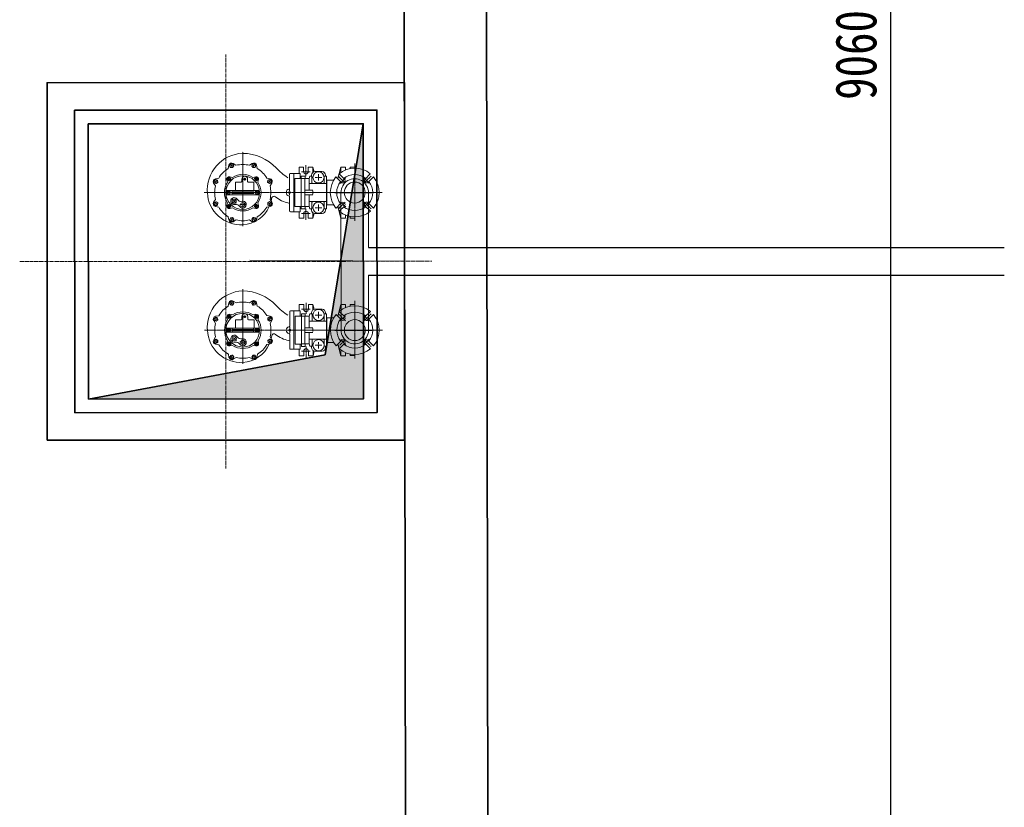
# Model space of a CAD drawing. Extents: x -119078 to 1619993, y 264752 to 340742.
# Tile 13 of 220: x 51944 to 55525, y 312059 to 314921. Entities that reach past the tile are written whole.
import ezdxf

# ---------------------------------------------------------------- set-up
doc = ezdxf.new("R2010")
doc.units = 0
doc.header["$MEASUREMENT"] = 0
doc.header["$PDMODE"] = 32
doc.header["$PDSIZE"] = 0.5
for name, pattern in [('CENTER', [16, 13, -1, 1, -1]), ('CONTI', [0]), ('EB_DASHDOT_1_1_1_1_1_1_1_1_1_1_1_1_1', [16, 13, -1, 1, -1]), ('EB_DASHDOT_1_1_1_1_1_1_1_1_1_1_1_1_1_1_1_1_1_1_1_1', [16, 13, -1, 1, -1]), ('点画线', [18, 12, -2, 2, -2])]:
    doc.linetypes.add(name, pattern=pattern)
doc.layers.get('0').update_dxf_attribs({"color": 250, "linetype": 'CONTI'})
for name, color, linetype, lineweight in [('L1', 7, 'Continuous', 18), ('L2', 7, 'EB_DASHDOT_1_1_1_1_1_1_1_1_1_1_1_1_1_1_1_1_1_1_1_1', 0), ('L3', 3, 'EB_DASHDOT_1_1_1_1_1_1_1_1_1_1_1_1_1_1_1_1_1_1_1_1', 0), ('L6', 1, 'Continuous', 18), ('中心线', 1, 'CENTER', 25), ('中心线层', 1, '点画线', 18), ('粗实线层', 7, 'Continuous', 35), ('粗实线层_1', 7, 'Continuous', 35), ('金属管件', 2, 'Continuous', 18)]:
    doc.layers.add(name, color=color, linetype=linetype, lineweight=lineweight)
doc.styles.add('宋体', font='txt', dxfattribs={"width": 0.8})
doc.dimstyles.new('新', dxfattribs={"dimtxt": 150, "dimasz": 80, "dimexe": 50, "dimexo": 100, "dimgap": 50, "dimtad": 1, "dimdec": 0, "dimtxsty": '宋体', "dimblk": 'OBLIQUE', "dimcen": 2.5, "dimdle": 160, "dimclrd": 3, "dimadec": 0, "dimazin": 0, "dimtfac": 1, "dimtdec": 0, "dimtmove": 1, "dimatfit": 3, "dimfxl": 1, "dimtolj": 1, "dimarcsym": 0})

# ---------------------------------------------------------------- blocks, each defined once
blk = doc.blocks.new('*X568')
at = {"layer": '粗实线层'}
blk.add_hatch(color=256, dxfattribs=at).paths.add_polyline_path([(-1000, -1000), (-1000, -118.2), (-1000, 0), (0, 0), (-839.4, -138.5)], flags=0)
at = {"layer": '中心线层'}
for p, q in [((-500, -1249.5), (-500, 249.5)), ((-1253.4, -500), (253.4, -500))]:
    blk.add_line(p, q, dxfattribs=at)
at = {"layer": '粗实线层'}
for p, q in [((-839.4, -138.5), (0, 0)), ((-1000, -1000), (-839.4, -138.5))]:
    blk.add_line(p, q, dxfattribs=at)
for points in [[(-1150, -1150), (-1150, 150), (150, 150), (150, -1150), (-1150, -1150)], [(-1050, -1050), (-1050, 50), (50, 50), (50, -1050), (-1050, -1050)], [(-1000, -1000), (-1000, 0), (0, 0), (0, -1000), (-1000, -1000)]]:
    blk.add_lwpolyline(points, dxfattribs=at)
blk = doc.blocks.new('*X573')
at = {"layer": 'L1'}
blk.add_lwpolyline([(-1, -18), (3.8, -12), (1.1, -5.1), (-6.6, -4.2), (-11.5, -10.2), (-8.7, -17.1), (-1, -18)], dxfattribs=at)
blk.add_circle((-3.8, -11.1), 6.54, dxfattribs=at)
at = {"layer": 'L3'}
for p, q in [((3.3, -8.2), (-11, -14)), ((-0.7, -18.8), (-7.1, -2.9))]:
    blk.add_line(p, q, dxfattribs=at)
blk = doc.blocks.new('*X572')
at = {"layer": 'L1'}
blk.add_blockref('*X573', (11.5, 18.8), dxfattribs=at)
blk = doc.blocks.new('*X575')
at = {"layer": 'L1'}
blk.add_lwpolyline([(12, -13.4), (11.2, -5.8), (4.4, -2.9), (-1.7, -7.6), (-0.9, -15.3), (5.9, -18.2), (12, -13.4)], dxfattribs=at)
blk.add_circle((5.1, -10.5), 6.54, dxfattribs=at)
at = {"layer": 'L3'}
for p, q in [((12.8, -13.8), (-3, -7.1)), ((8.1, -3.5), (2.1, -17.7))]:
    blk.add_line(p, q, dxfattribs=at)
blk = doc.blocks.new('*X574')
at = {"layer": 'L1'}
blk.add_blockref('*X575', (-5.2, 21.4), dxfattribs=at)
blk = doc.blocks.new('*X577')
at = {"layer": 'L1'}
blk.add_lwpolyline([(18, -1), (12, 3.8), (5.1, 1.1), (4.2, -6.6), (10.2, -11.5), (17.1, -8.7), (18, -1)], dxfattribs=at)
blk.add_circle((11.1, -3.8), 6.54, dxfattribs=at)
at = {"layer": 'L3'}
for p, q in [((8.2, 3.3), (14, -11)), ((18.8, -0.7), (2.9, -7.1))]:
    blk.add_line(p, q, dxfattribs=at)
blk = doc.blocks.new('*X576')
at = {"layer": 'L1'}
blk.add_blockref('*X577', (-18.8, 11.5), dxfattribs=at)
blk = doc.blocks.new('*X579')
at = {"layer": 'L1'}
blk.add_lwpolyline([(13.4, 12), (5.8, 11.2), (2.9, 4.4), (7.6, -1.7), (15.3, -0.9), (18.2, 5.9), (13.4, 12)], dxfattribs=at)
blk.add_circle((10.5, 5.1), 6.54, dxfattribs=at)
at = {"layer": 'L3'}
for p, q in [((3.5, 8.1), (17.7, 2.1)), ((13.8, 12.8), (7.1, -3))]:
    blk.add_line(p, q, dxfattribs=at)
blk = doc.blocks.new('*X578')
at = {"layer": 'L1'}
blk.add_blockref('*X579', (-21.4, -5.2), dxfattribs=at)
blk = doc.blocks.new('*X581')
at = {"layer": 'L1'}
blk.add_lwpolyline([(-13.4, -12), (-5.8, -11.2), (-2.9, -4.4), (-7.6, 1.7), (-15.3, 0.9), (-18.2, -5.9), (-13.4, -12)], dxfattribs=at)
blk.add_circle((-10.5, -5.1), 6.54, dxfattribs=at)
at = {"layer": 'L3'}
for p, q in [((-13.8, -12.8), (-7.1, 3)), ((-3.5, -8.1), (-17.7, -2.1))]:
    blk.add_line(p, q, dxfattribs=at)
blk = doc.blocks.new('*X580')
at = {"layer": 'L1'}
blk.add_blockref('*X581', (21.4, 5.2), dxfattribs=at)
blk = doc.blocks.new('*X583')
at = {"layer": 'L1'}
blk.add_lwpolyline([(-18, 1), (-12, -3.8), (-5.1, -1.1), (-4.2, 6.6), (-10.2, 11.5), (-17.1, 8.7), (-18, 1)], dxfattribs=at)
blk.add_circle((-11.1, 3.8), 6.54, dxfattribs=at)
at = {"layer": 'L3'}
for p, q in [((-18.8, 0.7), (-2.9, 7.1)), ((-8.2, -3.3), (-14, 11))]:
    blk.add_line(p, q, dxfattribs=at)
blk = doc.blocks.new('*X582')
at = {"layer": 'L1'}
blk.add_blockref('*X583', (18.8, -11.5), dxfattribs=at)
blk = doc.blocks.new('*X585')
at = {"layer": 'L1'}
blk.add_lwpolyline([(-12, 13.4), (-11.2, 5.8), (-4.4, 2.9), (1.7, 7.6), (0.9, 15.3), (-5.9, 18.2), (-12, 13.4)], dxfattribs=at)
blk.add_circle((-5.1, 10.5), 6.54, dxfattribs=at)
at = {"layer": 'L3'}
for p, q in [((-12.8, 13.8), (3, 7.1)), ((-8.1, 3.5), (-2.1, 17.7))]:
    blk.add_line(p, q, dxfattribs=at)
blk = doc.blocks.new('*X584')
at = {"layer": 'L1'}
blk.add_blockref('*X585', (5.2, -21.4), dxfattribs=at)
blk = doc.blocks.new('*X587')
at = {"layer": 'L1'}
blk.add_lwpolyline([(1, 18), (-3.8, 12), (-1.1, 5.1), (6.6, 4.2), (11.5, 10.2), (8.7, 17.1), (1, 18)], dxfattribs=at)
blk.add_circle((3.8, 11.1), 6.54, dxfattribs=at)
at = {"layer": 'L3'}
for p, q in [((-3.3, 8.2), (11, 14)), ((0.7, 18.8), (7.1, 2.9))]:
    blk.add_line(p, q, dxfattribs=at)
blk = doc.blocks.new('*X586')
at = {"layer": 'L1'}
blk.add_blockref('*X587', (-11.5, -18.8), dxfattribs=at)
blk = doc.blocks.new('*X571')
at = {"layer": 'L1'}
for p, q in [((121.9, -4.9), (52.3, -4.9)), ((52.3, -4.9), (52.3, -17.5)), ((54.8, -20.1), (106.9, -20.1)), ((121.9, -4.9), (191.6, -4.9)), ((179.5, -20.1), (136.9, -20.1)), ((179.5, -20.1), (189.1, -20.1)), ((191.6, -4.9), (191.6, -17.5)), ((69.2, -103.1), (71.6, -91.1)), ((97.3, -91.5), (87.2, -84.7)), ((146.5, -91.5), (156.7, -84.7)), ((174.6, -103.1), (172.3, -91.1)), ((34.4, -137.9), (22.4, -140.3)), ((209.5, -137.9), (221.4, -140.3)), ((22.8, -166), (16, -155.9)), ((221.1, -166), (227.9, -155.9)), ((22.8, -215.3), (16, -225.4)), ((34.4, -243.4), (22.4, -241)), ((209.5, -243.4), (221.4, -241)), ((221.1, -215.3), (227.9, -225.4)), ((69.2, -278.2), (71.6, -290.1)), ((174.6, -278.2), (172.3, -290.1)), ((97.3, -289.8), (87.2, -296.6)), ((146.5, -289.8), (156.7, -296.6))]:
    blk.add_line(p, q, dxfattribs=at)
blk.add_circle((121.9, -20.1), 3.38, dxfattribs=at)
for centre, radius, start, end in [((54.8, -17.5), 2.53, 180, 270), ((79.7, -24.3), 4.22, 11.4108, 71.9104), ((194.8, -1.1), 113.2, 191.4108, 218.8259), ((106.9, -22.6), 2.53, 9.5941, 90), ((121.9, -20.1), 12.7, 189.5941, 350.4059), ((136.9, -22.6), 2.53, 90, 170.4059), ((380.7, 107.8), 244.9, 213.2996, 226.284), ((189.1, -17.5), 2.53, 270, 360), ((92.4, -193.7), 172.3, 1.0468, 46.284), ((117, -196.9), 112.3, 114.241, 176.624), ((121.9, -190.6), 102.2, 121.0551, 148.9449), ((81.5, -93.1), 10.1, 56.2349, 168.7651), ((117, -196.9), 112.3, 98.0835, 103.2099), ((121.9, -190.6), 102.2, 76.0551, 103.9449), ((100.1, -77.3), 8.44, 278.0835, 38.8259), ((162.3, -93.1), 10.1, 11.2349, 123.7651), ((121.9, -190.6), 102.2, 31.0551, 58.9449), ((24.4, -150.2), 10.1, 101.2349, 213.7651), ((219.4, -150.2), 10.1, 326.2349, 78.7651), ((121.9, -190.6), 102.2, 166.0551, 193.9449), ((121.9, -190.6), 102.2, 346.0551, 13.9449), ((127.2, -197.1), 122.4, 176.7838, 267.3846), ((130.8, -185.8), 134, 264.9439, 357.8179), ((24.4, -231), 10.1, 146.2349, 258.7651), ((121.9, -190.6), 102.2, 211.0551, 238.9449), ((121.9, -190.6), 102.2, 301.0551, 328.9449), ((219.4, -231), 10.1, 281.2349, 33.7651), ((81.5, -288.2), 10.1, 191.2349, 303.7651), ((121.9, -190.6), 102.2, 256.0551, 283.9449), ((162.3, -288.2), 10.1, 236.2349, 348.7651)]:
    blk.add_arc(centre, radius, start, end, dxfattribs=at)
at = {"layer": 'L3'}
for p, q in [((112.5, -20.1), (132.8, -20.1)), ((121.9, 0), (121.9, -330.5)), ((0, -190.6), (270.4, -190.6))]:
    blk.add_line(p, q, dxfattribs=at)
at = {"layer": 'L6'}
for name, p in [('*X572', (74, -100.7)), ('*X580', (151.6, -93.2)), ('*X574', (24.5, -160.9)), ('*X582', (211.8, -142.8)), ('*X576', (32, -238.5)), ('*X584', (219.4, -220.4)), ('*X578', (92.2, -288.1)), ('*X586', (169.8, -280.5))]:
    blk.add_blockref(name, p, dxfattribs=at)
blk = doc.blocks.new('*X570')
at = {"layer": 'L6'}
blk.add_blockref('*X571', (0, 0), dxfattribs=at)
blk = doc.blocks.new('*X589')
at = {"layer": 'L1'}
blk.add_lwpolyline([(4.7, 13.2), (6.8, 7.6), (1.8, 2.6), (-3.8, 4.8), (-6, 10.4), (-0.9, 15.4), (4.7, 13.2)], dxfattribs=at)
blk.add_circle((0.4, 9), 5.49, dxfattribs=at)
at = {"layer": 'L3'}
for p, q in [((5.3, 13.9), (-4.3, 4.3)), ((-3.8, 13.3), (4.7, 4.7))]:
    blk.add_line(p, q, dxfattribs=at)
blk = doc.blocks.new('*X590')
at = {"layer": 'L1'}
blk.add_lwpolyline([(13.2, -4.7), (7.6, -6.8), (2.6, -1.8), (4.8, 3.8), (10.4, 6), (15.4, 0.9), (13.2, -4.7)], dxfattribs=at)
blk.add_circle((9, -0.4), 5.49, dxfattribs=at)
at = {"layer": 'L3'}
for p, q in [((13.9, -5.3), (4.3, 4.3)), ((13.3, 3.8), (4.7, -4.7))]:
    blk.add_line(p, q, dxfattribs=at)
blk = doc.blocks.new('*X593')
at = {"layer": 'L1'}
blk.add_lwpolyline([(12.7, 6.1), (10.2, 0.6), (3.1, 0.6), (0.7, 6.1), (3.1, 11.6), (10.3, 11.5), (12.7, 6.1)], dxfattribs=at)
blk.add_circle((6.7, 6.1), 5.49, dxfattribs=at)
at = {"layer": 'L3'}
for p, q in [((13.6, 6), (0, 6.1)), ((6.7, 12.1), (6.7, 0))]:
    blk.add_line(p, q, dxfattribs=at)
blk = doc.blocks.new('*X594')
at = {"layer": 'L1'}
blk.add_lwpolyline([(12.7, 6.1), (10.2, 0.6), (3.1, 0.6), (0.7, 6.1), (3.1, 11.6), (10.3, 11.5), (12.7, 6.1)], dxfattribs=at)
blk.add_circle((6.7, 6.1), 5.49, dxfattribs=at)
at = {"layer": 'L3'}
for p, q in [((13.6, 6), (0, 6.1)), ((6.7, 12.1), (6.7, 0))]:
    blk.add_line(p, q, dxfattribs=at)
blk = doc.blocks.new('*X592')
at = {"layer": 'L1'}
for p, q in [((-15.2, -3.4), (-15.2, -112.3)), ((-11.8, 0), (-3.4, 0)), ((-10.6, -95.4), (-10.6, -19.8)), ((-10.1, -18.2), (-5.2, -18.2)), ((-4.6, -95.4), (-4.6, -19.8)), ((0, -3.4), (0, -112.3)), ((-10.6, -50.9), (-4.6, -50.9)), ((-10, -97.1), (-5, -97.1)), ((-11.8, -115.7), (-3.4, -115.7))]:
    blk.add_line(p, q, dxfattribs=at)
for centre, radius, start, end in [((-11.8, -3.4), 3.38, 90, 180), ((-12.2, -19.8), 1.69, 0, 90), ((-3, -19.8), 1.69, 90, 180), ((-3.4, -3.4), 3.38, 0, 90), ((-12.2, -95.4), 1.69, 270, 0), ((-3, -95.4), 1.69, 180, 270), ((-11.8, -112.3), 3.38, 180, 270), ((-3.4, -112.3), 3.38, 270, 0)]:
    blk.add_arc(centre, radius, start, end, dxfattribs=at)
for name, p in [('*X593', (-14.3, -13.2)), ('*X594', (-14.3, -114.6))]:
    blk.add_blockref(name, p, dxfattribs=at)
blk = doc.blocks.new('*X591')
at = {"layer": 'L1'}
blk.add_blockref('*X592', (0, 115.7), dxfattribs=at)
blk = doc.blocks.new('*X595')
at = {"layer": 'L1'}
blk.add_lwpolyline([(-4.7, -13.2), (-6.8, -7.6), (-1.8, -2.6), (3.8, -4.8), (6, -10.4), (0.9, -15.4), (-4.7, -13.2)], dxfattribs=at)
blk.add_circle((-0.4, -9), 5.49, dxfattribs=at)
at = {"layer": 'L3'}
for p, q in [((-5.3, -13.9), (4.3, -4.3)), ((3.8, -13.3), (-4.7, -4.7))]:
    blk.add_line(p, q, dxfattribs=at)
blk = doc.blocks.new('*X596')
at = {"layer": 'L1'}
blk.add_lwpolyline([(-13.2, 4.7), (-7.6, 6.8), (-2.6, 1.8), (-4.8, -3.8), (-10.4, -6), (-15.4, -0.9), (-13.2, 4.7)], dxfattribs=at)
blk.add_circle((-9, 0.4), 5.49, dxfattribs=at)
at = {"layer": 'L3'}
for p, q in [((-13.9, 5.3), (-4.3, -4.3)), ((-13.3, -3.8), (-4.7, 4.7))]:
    blk.add_line(p, q, dxfattribs=at)
blk = doc.blocks.new('*X588')
at = {"layer": 'L1'}
for p, q in [((-124.8, 106.7), (-127.1, 116.8)), ((-106.9, 124.7), (-117, 126.9)), ((-77.2, 127.2), (-62, 127.2)), ((-77.2, 110.3), (-77.2, 127.2)), ((-62, 110.3), (-62, 127.2)), ((-62, 110.3), (-31.6, 110.3)), ((-32.2, 124.7), (-22.1, 126.9)), ((-31.6, 89.7), (-31.6, 110.3)), ((-14.3, 106.7), (-12, 116.8)), ((-20.6, 87.1), (-29, 87.1)), ((-77.2, 42.8), (-77.2, 11.5)), ((-62, 42.8), (-31.6, 42.8)), ((-62, 42.8), (-62, 11.5)), ((-31.6, 63.5), (-31.6, 42.8)), ((-20.6, 66), (-29, 66)), ((-124.8, 32), (-127.1, 22)), ((-106.9, 14.1), (-117, 11.9)), ((-77.2, 11.5), (-62, 11.5)), ((-32.2, 14.1), (-22.1, 11.9)), ((-14.3, 32), (-12, 22))]:
    blk.add_line(p, q, dxfattribs=at)
for centre, radius in [((-69.6, 69.4), 61.2), ((-113.5, 69.4), 7.6), ((-20.6, 76.6), 3.34), ((-100.6, 38.3), 7.6)]:
    blk.add_circle(centre, radius, dxfattribs=at)
for centre, radius, start, end in [((-118.8, 118.7), 8.44, 77.4914, 192.5086), ((-69.6, 69.4), 66.7, 55.9454, 124.0546), ((-20.3, 118.7), 8.44, 347.4914, 102.5086), ((-69.6, 69.4), 66.7, 145.9454, 214.0546), ((-113.5, 69.4), 12.7, 347.8503, 237.1497), ((-29, 89.7), 2.53, 180, 270), ((-20.6, 76.6), 10.6, 270, 90), ((-69.6, 69.4), 66.7, 325.9454, 34.0546), ((-129.5, 44.6), 16.9, 347.8503, 57.1497), ((-100.6, 38.3), 12.7, 167.8503, 57.1497), ((-84.6, 63.2), 16.9, 167.8503, 237.1497), ((-29, 63.5), 2.53, 90, 180), ((-118.8, 20.1), 8.44, 167.4914, 282.5086), ((-69.6, 69.4), 66.7, 235.9454, 304.0546), ((-20.3, 20.1), 8.44, 257.4914, 12.5086)]:
    blk.add_arc(centre, radius, start, end, dxfattribs=at)
at = {"layer": 'L3'}
for p, q in [((-69.6, 0), (-69.6, 138.2)), ((-16.3, 76.6), (-25.2, 76.6)), ((-20.6, 72.1), (-20.6, 81.4)), ((0, 69.4), (-139.2, 69.4)), ((-91.6, 47.3), (-110.2, 28.7))]:
    blk.add_line(p, q, dxfattribs=at)
for start, end in [(166.1138, 193.6433), (211.4573, 239.066)]:
    blk.add_arc((-69.6, 69.4), 43.9, start, end, dxfattribs=at)
at = {"layer": 'L1'}
for name, p in [('*X596', (-109.8, 118.2)), ('*X589', (-20.7, 109.6)), ('*X595', (-118.4, 29.2)), ('*X590', (-29.3, 20.6))]:
    blk.add_blockref(name, p, dxfattribs=at)
at = {"layer": 'L3'}
blk.add_blockref('*X591', (-62, 11.5), dxfattribs=at)
blk = doc.blocks.new('*X597')
at = {"layer": 'L1'}
for p, q in [((-139.3, -9.9), (-120.3, -9.9)), ((-139.3, -9.9), (-139.3, -32.5)), ((-139.3, -32.5), (0, -32.5)), ((-120.3, -5.2), (-19, -5.2)), ((-120.3, -5.2), (-69.7, -5.2)), ((-120.3, -5.2), (-120.3, -28.3)), ((-120.3, -28.3), (-19, -28.3)), ((-19, -5.2), (-19, -28.3)), ((-19, -9.9), (0, -9.9)), ((0, -9.9), (0, -32.5))]:
    blk.add_line(p, q, dxfattribs=at)
at = {"layer": 'L3'}
blk.add_line((-69.7, 0), (-69.7, -38.9), dxfattribs=at)
blk = doc.blocks.new('*X601')
at = {"layer": 'L1'}
for p, q in [((-143.5, -51.2), (-162.6, -32)), ((-68.2, -51.2), (-49.1, -32)), ((-154.8, -62.5), (-174, -43.4)), ((-56.9, -62.5), (-37.7, -43.4)), ((-198.7, -117), (-198.7, -100.2)), ((-194.5, -100.2), (-198.7, -100.2)), ((-13, -100.2), (-17.2, -100.2)), ((-17.2, -100.2), (-13, -100.2)), ((-13, -117), (-13, -100.2)), ((-198.7, -117), (-192.9, -117)), ((-198.7, -150.8), (-198.7, -133.9)), ((-198.7, -133.9), (-187.8, -133.9)), ((-154.8, -137.8), (-174, -156.9)), ((-56.9, -137.8), (-37.7, -156.9)), ((-13, -133.9), (-23.9, -133.9)), ((-13, -117), (-18.8, -117)), ((-13, -150.8), (-13, -133.9)), ((-198.7, -150.8), (-156.5, -162.1)), ((-198.7, -150.8), (-178.6, -150.8)), ((-143.5, -149.1), (-162.6, -168.3)), ((-150.6, -202.2), (-150.6, -176.7)), ((-68.2, -149.1), (-49.1, -168.3)), ((-61.1, -202.2), (-61.1, -176.7)), ((-13, -150.8), (-55.2, -162.1)), ((-13, -150.8), (-33.1, -150.8)), ((-169.2, -206.6), (-165, -206.6)), ((-46.7, -206.6), (-42.5, -206.6)), ((-198.7, -252.2), (-181.5, -247.5)), ((-181.8, -219.2), (-181.8, -244.6)), ((-13, -252.2), (-30.2, -247.5)), ((-29.8, -219.2), (-29.8, -244.6)), ((-198.7, -252.2), (-179.3, -252.2)), ((-198.7, -269), (-198.7, -252.2)), ((-198.7, -269), (-181.8, -269)), ((-198.7, -302.8), (-198.7, -285.9)), ((-198.7, -285.9), (-181.8, -285.9)), ((-169.2, -257.2), (-165, -257.2)), ((-165, -280.9), (-165, -294.4)), ((-165, -280.9), (-156.5, -280.9)), ((-55.2, -280.9), (-46.7, -280.9)), ((-46.7, -257.2), (-42.5, -257.2)), ((-46.7, -280.9), (-46.7, -294.4)), ((-13, -252.2), (-32.4, -252.2)), ((-13, -269), (-29.8, -269)), ((-13, -285.9), (-29.8, -285.9)), ((-13, -269), (-13, -252.2)), ((-13, -302.8), (-13, -285.9)), ((-198.7, -302.8), (-175.5, -302.8)), ((-165, -294.4), (-46.7, -294.4)), ((-13, -302.8), (-36.2, -302.8))]:
    blk.add_line(p, q, dxfattribs=at)
for centre, radius in [((-105.8, -100.2), 38), ((-160.7, -232), 20.3), ((-50.6, -231.9), 20.3)]:
    blk.add_circle(centre, radius, dxfattribs=at)
for centre, radius, start, end in [((-105.8, -100.2), 88.7, 50.191, 129.809), ((-105.8, -100.2), 65.4, 52.0411, 127.9589), ((-105.8, -100.2), 88.7, 140.191, 219.809), ((-105.8, -100.2), 65.4, 142.0411, 217.9589), ((-149.1, -56.9), 8.02, 225, 45), ((-62.6, -56.9), 8.02, 135, 315), ((-105.8, -100.2), 65.4, 322.0411, 37.9589), ((-105.8, -100.2), 88.7, 320.191, 39.809), ((-149.1, -143.4), 8.02, 315, 135), ((-62.6, -143.4), 8.02, 45, 225), ((-105.8, -100.2), 88.7, 230.191, 309.809), ((-105.8, -100.2), 65.4, 232.0411, 307.9589), ((-169.2, -219.2), 12.7, 90, 180), ((-42.5, -219.2), 12.7, 0, 90), ((-169.2, -244.6), 12.7, 180, 270), ((-42.5, -244.6), 12.7, 270, 360), ((-181.8, -277.5), 8.44, 270, 90), ((-29.8, -277.5), 8.44, 90, 270)]:
    blk.add_arc(centre, radius, start, end, dxfattribs=at)
at = {"layer": 'L3'}
for p, q in [((-105.8, 0), (-105.8, -310.5)), ((-140.2, -65.8), (-165.6, -40.4)), ((-71.5, -65.8), (-46.1, -40.4)), ((-209, -100.2), (0, -100.2)), ((-140.2, -134.5), (-165.6, -159.9)), ((-71.5, -134.5), (-46.1, -159.9)), ((-172.6, -231.9), (-149.5, -231.9)), ((-160.7, -219.9), (-160.7, -244)), ((-39.1, -231.9), (-62.2, -231.9)), ((-51, -219.9), (-51, -244)), ((-205.3, -277.5), (-165, -277.5)), ((-181.8, -262.6), (-181.8, -293.7)), ((-6.3, -277.5), (-46.7, -277.5)), ((-29.8, -262.6), (-29.8, -293.7))]:
    blk.add_line(p, q, dxfattribs=at)
for start, end in [(122.3941, 146.4246), (32.3941, 56.4246), (212.3941, 236.4246), (302.3941, 326.4246)]:
    blk.add_arc((-105.8, -100.2), 61.2, start, end, dxfattribs=at)
blk = doc.blocks.new('*X600')
at = {"layer": 'L1'}
blk.add_blockref('*X601', (0, 0), dxfattribs=at)
blk = doc.blocks.new('*X599')
at = {"layer": 'L6'}
blk.add_blockref('*X600', (0, 0), dxfattribs=at)
blk = doc.blocks.new('*X598')
at = {"layer": 'L6'}
blk.add_blockref('*X599', (0, 0), dxfattribs=at)
blk = doc.blocks.new('*X569')
at = {"layer": 'L1', "color": 3, "linetype": 'Continuous', "lineweight": 18}
for p, q in [((-34.5, -101.3), (-58.6, -103)), ((59.6, -103), (-58.6, -103)), ((-58.6, -111.5), (-58.6, -103)), ((-35, -101.3), (35, -101.3)), ((-32.9, -165.5), (-32.9, -103)), ((32.9, -165.5), (32.9, -103)), ((35, -101.3), (59.1, -103)), ((59.1, -111.5), (59.1, -103)), ((-58.6, -111.5), (-35, -111.5)), ((35.5, -111.5), (59.1, -111.5)), ((-58.6, -155.4), (-35, -155.4)), ((-58.6, -163.8), (-58.6, -155.4)), ((-58.6, -163.8), (-50.2, -165.5)), ((-50.2, -165.5), (-7.9, -165.5)), ((-50.2, -194.2), (-50.2, -165.5)), ((-8.4, -181.6), (-8.4, -152.6)), ((5.8, -152.6), (-5.3, -152.6)), ((8.4, -181.6), (8.4, -152.6)), ((8.4, -165.5), (50.7, -165.5)), ((35.5, -155.4), (59.1, -155.4)), ((59.1, -163.8), (50.7, -165.5)), ((50.7, -194.2), (50.7, -165.5)), ((59.1, -163.8), (59.1, -155.4)), ((51.2, -181.6), (-50.2, -181.6)), ((-50.2, -194.2), (51.2, -194.2))]:
    blk.add_line(p, q, dxfattribs=at)
for centre, start, end in [((-35.5, -114), 0, 90), ((35.5, -114), 90, 180), ((-35.5, -152.8), 270, 0), ((35.5, -152.8), 180, 270)]:
    blk.add_arc(centre, 2.53, start, end, dxfattribs=at)
at = {"layer": 'L3', "color": 2, "linetype": 'EB_DASHDOT_1_1_1_1_1_1_1_1_1_1_1_1_1', "lineweight": 0}
blk.add_line((0, -203.6), (0, -92.6), dxfattribs=at)
at = {"layer": '中心线'}
blk.add_line((0, -72.2), (0, 61.8), dxfattribs=at)
at = {"layer": 'L1'}
blk.add_blockref('*X597', (69.7, -189), dxfattribs=at)
at = {"layer": 'L2'}
blk.add_blockref('*X570', (-121.9, -216.6), dxfattribs=at)
at = {"layer": 'L3'}
blk.add_blockref('*X588', (69.6, -476.7), dxfattribs=at)
at = {"layer": 'L6'}
blk.add_blockref('*X598', (105.8, 100.2), dxfattribs=at)
blk = doc.blocks.new('*X606')
at = {"layer": 'L1'}
blk.add_lwpolyline([(-1, -18), (3.8, -12), (1.1, -5.1), (-6.6, -4.2), (-11.5, -10.2), (-8.7, -17.1), (-1, -18)], dxfattribs=at)
blk.add_circle((-3.8, -11.1), 6.54, dxfattribs=at)
at = {"layer": 'L3'}
for p, q in [((3.3, -8.2), (-11, -14)), ((-0.7, -18.8), (-7.1, -2.9))]:
    blk.add_line(p, q, dxfattribs=at)
blk = doc.blocks.new('*X605')
at = {"layer": 'L1'}
blk.add_blockref('*X606', (11.5, 18.8), dxfattribs=at)
blk = doc.blocks.new('*X608')
at = {"layer": 'L1'}
blk.add_lwpolyline([(12, -13.4), (11.2, -5.8), (4.4, -2.9), (-1.7, -7.6), (-0.9, -15.3), (5.9, -18.2), (12, -13.4)], dxfattribs=at)
blk.add_circle((5.1, -10.5), 6.54, dxfattribs=at)
at = {"layer": 'L3'}
for p, q in [((12.8, -13.8), (-3, -7.1)), ((8.1, -3.5), (2.1, -17.7))]:
    blk.add_line(p, q, dxfattribs=at)
blk = doc.blocks.new('*X607')
at = {"layer": 'L1'}
blk.add_blockref('*X608', (-5.2, 21.4), dxfattribs=at)
blk = doc.blocks.new('*X610')
at = {"layer": 'L1'}
blk.add_lwpolyline([(18, -1), (12, 3.8), (5.1, 1.1), (4.2, -6.6), (10.2, -11.5), (17.1, -8.7), (18, -1)], dxfattribs=at)
blk.add_circle((11.1, -3.8), 6.54, dxfattribs=at)
at = {"layer": 'L3'}
for p, q in [((8.2, 3.3), (14, -11)), ((18.8, -0.7), (2.9, -7.1))]:
    blk.add_line(p, q, dxfattribs=at)
blk = doc.blocks.new('*X609')
at = {"layer": 'L1'}
blk.add_blockref('*X610', (-18.8, 11.5), dxfattribs=at)
blk = doc.blocks.new('*X612')
at = {"layer": 'L1'}
blk.add_lwpolyline([(13.4, 12), (5.8, 11.2), (2.9, 4.4), (7.6, -1.7), (15.3, -0.9), (18.2, 5.9), (13.4, 12)], dxfattribs=at)
blk.add_circle((10.5, 5.1), 6.54, dxfattribs=at)
at = {"layer": 'L3'}
for p, q in [((3.5, 8.1), (17.7, 2.1)), ((13.8, 12.8), (7.1, -3))]:
    blk.add_line(p, q, dxfattribs=at)
blk = doc.blocks.new('*X611')
at = {"layer": 'L1'}
blk.add_blockref('*X612', (-21.4, -5.2), dxfattribs=at)
blk = doc.blocks.new('*X614')
at = {"layer": 'L1'}
blk.add_lwpolyline([(-13.4, -12), (-5.8, -11.2), (-2.9, -4.4), (-7.6, 1.7), (-15.3, 0.9), (-18.2, -5.9), (-13.4, -12)], dxfattribs=at)
blk.add_circle((-10.5, -5.1), 6.54, dxfattribs=at)
at = {"layer": 'L3'}
for p, q in [((-13.8, -12.8), (-7.1, 3)), ((-3.5, -8.1), (-17.7, -2.1))]:
    blk.add_line(p, q, dxfattribs=at)
blk = doc.blocks.new('*X613')
at = {"layer": 'L1'}
blk.add_blockref('*X614', (21.4, 5.2), dxfattribs=at)
blk = doc.blocks.new('*X616')
at = {"layer": 'L1'}
blk.add_lwpolyline([(-18, 1), (-12, -3.8), (-5.1, -1.1), (-4.2, 6.6), (-10.2, 11.5), (-17.1, 8.7), (-18, 1)], dxfattribs=at)
blk.add_circle((-11.1, 3.8), 6.54, dxfattribs=at)
at = {"layer": 'L3'}
for p, q in [((-18.8, 0.7), (-2.9, 7.1)), ((-8.2, -3.3), (-14, 11))]:
    blk.add_line(p, q, dxfattribs=at)
blk = doc.blocks.new('*X615')
at = {"layer": 'L1'}
blk.add_blockref('*X616', (18.8, -11.5), dxfattribs=at)
blk = doc.blocks.new('*X618')
at = {"layer": 'L1'}
blk.add_lwpolyline([(-12, 13.4), (-11.2, 5.8), (-4.4, 2.9), (1.7, 7.6), (0.9, 15.3), (-5.9, 18.2), (-12, 13.4)], dxfattribs=at)
blk.add_circle((-5.1, 10.5), 6.54, dxfattribs=at)
at = {"layer": 'L3'}
for p, q in [((-12.8, 13.8), (3, 7.1)), ((-8.1, 3.5), (-2.1, 17.7))]:
    blk.add_line(p, q, dxfattribs=at)
blk = doc.blocks.new('*X617')
at = {"layer": 'L1'}
blk.add_blockref('*X618', (5.2, -21.4), dxfattribs=at)
blk = doc.blocks.new('*X620')
at = {"layer": 'L1'}
blk.add_lwpolyline([(1, 18), (-3.8, 12), (-1.1, 5.1), (6.6, 4.2), (11.5, 10.2), (8.7, 17.1), (1, 18)], dxfattribs=at)
blk.add_circle((3.8, 11.1), 6.54, dxfattribs=at)
at = {"layer": 'L3'}
for p, q in [((-3.3, 8.2), (11, 14)), ((0.7, 18.8), (7.1, 2.9))]:
    blk.add_line(p, q, dxfattribs=at)
blk = doc.blocks.new('*X619')
at = {"layer": 'L1'}
blk.add_blockref('*X620', (-11.5, -18.8), dxfattribs=at)
blk = doc.blocks.new('*X604')
at = {"layer": 'L1'}
for p, q in [((121.9, -4.9), (52.3, -4.9)), ((52.3, -4.9), (52.3, -17.5)), ((54.8, -20.1), (106.9, -20.1)), ((121.9, -4.9), (191.6, -4.9)), ((179.5, -20.1), (136.9, -20.1)), ((179.5, -20.1), (189.1, -20.1)), ((191.6, -4.9), (191.6, -17.5)), ((69.2, -103.1), (71.6, -91.1)), ((97.3, -91.5), (87.2, -84.7)), ((146.5, -91.5), (156.7, -84.7)), ((174.6, -103.1), (172.3, -91.1)), ((34.4, -137.9), (22.4, -140.3)), ((209.5, -137.9), (221.4, -140.3)), ((22.8, -166), (16, -155.9)), ((221.1, -166), (227.9, -155.9)), ((22.8, -215.3), (16, -225.4)), ((34.4, -243.4), (22.4, -241)), ((209.5, -243.4), (221.4, -241)), ((221.1, -215.3), (227.9, -225.4)), ((69.2, -278.2), (71.6, -290.1)), ((174.6, -278.2), (172.3, -290.1)), ((97.3, -289.8), (87.2, -296.6)), ((146.5, -289.8), (156.7, -296.6))]:
    blk.add_line(p, q, dxfattribs=at)
blk.add_circle((121.9, -20.1), 3.38, dxfattribs=at)
for centre, radius, start, end in [((54.8, -17.5), 2.53, 180, 270), ((79.7, -24.3), 4.22, 11.4108, 71.9104), ((194.8, -1.1), 113.2, 191.4108, 218.8259), ((106.9, -22.6), 2.53, 9.5941, 90), ((121.9, -20.1), 12.7, 189.5941, 350.4059), ((136.9, -22.6), 2.53, 90, 170.4059), ((380.7, 107.8), 244.9, 213.2996, 226.284), ((189.1, -17.5), 2.53, 270, 360), ((92.4, -193.7), 172.3, 1.0468, 46.284), ((117, -196.9), 112.3, 114.241, 176.624), ((121.9, -190.6), 102.2, 121.0551, 148.9449), ((81.5, -93.1), 10.1, 56.2349, 168.7651), ((117, -196.9), 112.3, 98.0835, 103.2099), ((121.9, -190.6), 102.2, 76.0551, 103.9449), ((100.1, -77.3), 8.44, 278.0835, 38.8259), ((162.3, -93.1), 10.1, 11.2349, 123.7651), ((121.9, -190.6), 102.2, 31.0551, 58.9449), ((24.4, -150.2), 10.1, 101.2349, 213.7651), ((219.4, -150.2), 10.1, 326.2349, 78.7651), ((121.9, -190.6), 102.2, 166.0551, 193.9449), ((121.9, -190.6), 102.2, 346.0551, 13.9449), ((127.2, -197.1), 122.4, 176.7838, 267.3846), ((130.8, -185.8), 134, 264.9439, 357.8179), ((24.4, -231), 10.1, 146.2349, 258.7651), ((121.9, -190.6), 102.2, 211.0551, 238.9449), ((121.9, -190.6), 102.2, 301.0551, 328.9449), ((219.4, -231), 10.1, 281.2349, 33.7651), ((81.5, -288.2), 10.1, 191.2349, 303.7651), ((121.9, -190.6), 102.2, 256.0551, 283.9449), ((162.3, -288.2), 10.1, 236.2349, 348.7651)]:
    blk.add_arc(centre, radius, start, end, dxfattribs=at)
at = {"layer": 'L3'}
for p, q in [((112.5, -20.1), (132.8, -20.1)), ((121.9, 0), (121.9, -330.5)), ((0, -190.6), (270.4, -190.6))]:
    blk.add_line(p, q, dxfattribs=at)
at = {"layer": 'L6'}
for name, p in [('*X605', (74, -100.7)), ('*X613', (151.6, -93.2)), ('*X607', (24.5, -160.9)), ('*X615', (211.8, -142.8)), ('*X609', (32, -238.5)), ('*X617', (219.4, -220.4)), ('*X611', (92.2, -288.1)), ('*X619', (169.8, -280.5))]:
    blk.add_blockref(name, p, dxfattribs=at)
blk = doc.blocks.new('*X603')
at = {"layer": 'L6'}
blk.add_blockref('*X604', (0, 0), dxfattribs=at)
blk = doc.blocks.new('*X622')
at = {"layer": 'L1'}
blk.add_lwpolyline([(4.7, 13.2), (6.8, 7.6), (1.8, 2.6), (-3.8, 4.8), (-6, 10.4), (-0.9, 15.4), (4.7, 13.2)], dxfattribs=at)
blk.add_circle((0.4, 9), 5.49, dxfattribs=at)
at = {"layer": 'L3'}
for p, q in [((5.3, 13.9), (-4.3, 4.3)), ((-3.8, 13.3), (4.7, 4.7))]:
    blk.add_line(p, q, dxfattribs=at)
blk = doc.blocks.new('*X623')
at = {"layer": 'L1'}
blk.add_lwpolyline([(13.2, -4.7), (7.6, -6.8), (2.6, -1.8), (4.8, 3.8), (10.4, 6), (15.4, 0.9), (13.2, -4.7)], dxfattribs=at)
blk.add_circle((9, -0.4), 5.49, dxfattribs=at)
at = {"layer": 'L3'}
for p, q in [((13.9, -5.3), (4.3, 4.3)), ((13.3, 3.8), (4.7, -4.7))]:
    blk.add_line(p, q, dxfattribs=at)
blk = doc.blocks.new('*X626')
at = {"layer": 'L1'}
blk.add_lwpolyline([(12.7, 6.1), (10.2, 0.6), (3.1, 0.6), (0.7, 6.1), (3.1, 11.6), (10.3, 11.5), (12.7, 6.1)], dxfattribs=at)
blk.add_circle((6.7, 6.1), 5.49, dxfattribs=at)
at = {"layer": 'L3'}
for p, q in [((13.6, 6), (0, 6.1)), ((6.7, 12.1), (6.7, 0))]:
    blk.add_line(p, q, dxfattribs=at)
blk = doc.blocks.new('*X627')
at = {"layer": 'L1'}
blk.add_lwpolyline([(12.7, 6.1), (10.2, 0.6), (3.1, 0.6), (0.7, 6.1), (3.1, 11.6), (10.3, 11.5), (12.7, 6.1)], dxfattribs=at)
blk.add_circle((6.7, 6.1), 5.49, dxfattribs=at)
at = {"layer": 'L3'}
for p, q in [((13.6, 6), (0, 6.1)), ((6.7, 12.1), (6.7, 0))]:
    blk.add_line(p, q, dxfattribs=at)
blk = doc.blocks.new('*X625')
at = {"layer": 'L1'}
for p, q in [((-15.2, -3.4), (-15.2, -112.3)), ((-11.8, 0), (-3.4, 0)), ((-10.6, -95.4), (-10.6, -19.8)), ((-10.1, -18.2), (-5.2, -18.2)), ((-4.6, -95.4), (-4.6, -19.8)), ((0, -3.4), (0, -112.3)), ((-10.6, -50.9), (-4.6, -50.9)), ((-10, -97.1), (-5, -97.1)), ((-11.8, -115.7), (-3.4, -115.7))]:
    blk.add_line(p, q, dxfattribs=at)
for centre, radius, start, end in [((-11.8, -3.4), 3.38, 90, 180), ((-12.2, -19.8), 1.69, 0, 90), ((-3, -19.8), 1.69, 90, 180), ((-3.4, -3.4), 3.38, 0, 90), ((-12.2, -95.4), 1.69, 270, 0), ((-3, -95.4), 1.69, 180, 270), ((-11.8, -112.3), 3.38, 180, 270), ((-3.4, -112.3), 3.38, 270, 0)]:
    blk.add_arc(centre, radius, start, end, dxfattribs=at)
for name, p in [('*X626', (-14.3, -13.2)), ('*X627', (-14.3, -114.6))]:
    blk.add_blockref(name, p, dxfattribs=at)
blk = doc.blocks.new('*X624')
at = {"layer": 'L1'}
blk.add_blockref('*X625', (0, 115.7), dxfattribs=at)
blk = doc.blocks.new('*X628')
at = {"layer": 'L1'}
blk.add_lwpolyline([(-4.7, -13.2), (-6.8, -7.6), (-1.8, -2.6), (3.8, -4.8), (6, -10.4), (0.9, -15.4), (-4.7, -13.2)], dxfattribs=at)
blk.add_circle((-0.4, -9), 5.49, dxfattribs=at)
at = {"layer": 'L3'}
for p, q in [((-5.3, -13.9), (4.3, -4.3)), ((3.8, -13.3), (-4.7, -4.7))]:
    blk.add_line(p, q, dxfattribs=at)
blk = doc.blocks.new('*X629')
at = {"layer": 'L1'}
blk.add_lwpolyline([(-13.2, 4.7), (-7.6, 6.8), (-2.6, 1.8), (-4.8, -3.8), (-10.4, -6), (-15.4, -0.9), (-13.2, 4.7)], dxfattribs=at)
blk.add_circle((-9, 0.4), 5.49, dxfattribs=at)
at = {"layer": 'L3'}
for p, q in [((-13.9, 5.3), (-4.3, -4.3)), ((-13.3, -3.8), (-4.7, 4.7))]:
    blk.add_line(p, q, dxfattribs=at)
blk = doc.blocks.new('*X621')
at = {"layer": 'L1'}
for p, q in [((-124.8, 106.7), (-127.1, 116.8)), ((-106.9, 124.7), (-117, 126.9)), ((-77.2, 127.2), (-62, 127.2)), ((-77.2, 110.3), (-77.2, 127.2)), ((-62, 110.3), (-62, 127.2)), ((-62, 110.3), (-31.6, 110.3)), ((-32.2, 124.7), (-22.1, 126.9)), ((-31.6, 89.7), (-31.6, 110.3)), ((-14.3, 106.7), (-12, 116.8)), ((-20.6, 87.1), (-29, 87.1)), ((-77.2, 42.8), (-77.2, 11.5)), ((-62, 42.8), (-31.6, 42.8)), ((-62, 42.8), (-62, 11.5)), ((-31.6, 63.5), (-31.6, 42.8)), ((-20.6, 66), (-29, 66)), ((-124.8, 32), (-127.1, 22)), ((-106.9, 14.1), (-117, 11.9)), ((-77.2, 11.5), (-62, 11.5)), ((-32.2, 14.1), (-22.1, 11.9)), ((-14.3, 32), (-12, 22))]:
    blk.add_line(p, q, dxfattribs=at)
for centre, radius in [((-69.6, 69.4), 61.2), ((-113.5, 69.4), 7.6), ((-20.6, 76.6), 3.34), ((-100.6, 38.3), 7.6)]:
    blk.add_circle(centre, radius, dxfattribs=at)
for centre, radius, start, end in [((-118.8, 118.7), 8.44, 77.4914, 192.5086), ((-69.6, 69.4), 66.7, 55.9454, 124.0546), ((-20.3, 118.7), 8.44, 347.4914, 102.5086), ((-69.6, 69.4), 66.7, 145.9454, 214.0546), ((-113.5, 69.4), 12.7, 347.8503, 237.1497), ((-29, 89.7), 2.53, 180, 270), ((-20.6, 76.6), 10.6, 270, 90), ((-69.6, 69.4), 66.7, 325.9454, 34.0546), ((-129.5, 44.6), 16.9, 347.8503, 57.1497), ((-100.6, 38.3), 12.7, 167.8503, 57.1497), ((-84.6, 63.2), 16.9, 167.8503, 237.1497), ((-29, 63.5), 2.53, 90, 180), ((-118.8, 20.1), 8.44, 167.4914, 282.5086), ((-69.6, 69.4), 66.7, 235.9454, 304.0546), ((-20.3, 20.1), 8.44, 257.4914, 12.5086)]:
    blk.add_arc(centre, radius, start, end, dxfattribs=at)
at = {"layer": 'L3'}
for p, q in [((-69.6, 0), (-69.6, 138.2)), ((-16.3, 76.6), (-25.2, 76.6)), ((-20.6, 72.1), (-20.6, 81.4)), ((0, 69.4), (-139.2, 69.4)), ((-91.6, 47.3), (-110.2, 28.7))]:
    blk.add_line(p, q, dxfattribs=at)
for start, end in [(166.1138, 193.6433), (211.4573, 239.066)]:
    blk.add_arc((-69.6, 69.4), 43.9, start, end, dxfattribs=at)
at = {"layer": 'L1'}
for name, p in [('*X629', (-109.8, 118.2)), ('*X622', (-20.7, 109.6)), ('*X628', (-118.4, 29.2)), ('*X623', (-29.3, 20.6))]:
    blk.add_blockref(name, p, dxfattribs=at)
at = {"layer": 'L3'}
blk.add_blockref('*X624', (-62, 11.5), dxfattribs=at)
blk = doc.blocks.new('*X630')
at = {"layer": 'L1'}
for p, q in [((-139.3, -9.9), (-120.3, -9.9)), ((-139.3, -9.9), (-139.3, -32.5)), ((-139.3, -32.5), (0, -32.5)), ((-120.3, -5.2), (-19, -5.2)), ((-120.3, -5.2), (-69.7, -5.2)), ((-120.3, -5.2), (-120.3, -28.3)), ((-120.3, -28.3), (-19, -28.3)), ((-19, -5.2), (-19, -28.3)), ((-19, -9.9), (0, -9.9)), ((0, -9.9), (0, -32.5))]:
    blk.add_line(p, q, dxfattribs=at)
at = {"layer": 'L3'}
blk.add_line((-69.7, 0), (-69.7, -38.9), dxfattribs=at)
blk = doc.blocks.new('*X634')
at = {"layer": 'L1'}
for p, q in [((-143.5, -51.2), (-162.6, -32)), ((-68.2, -51.2), (-49.1, -32)), ((-154.8, -62.5), (-174, -43.4)), ((-56.9, -62.5), (-37.7, -43.4)), ((-198.7, -117), (-198.7, -100.2)), ((-194.5, -100.2), (-198.7, -100.2)), ((-13, -100.2), (-17.2, -100.2)), ((-17.2, -100.2), (-13, -100.2)), ((-13, -117), (-13, -100.2)), ((-198.7, -117), (-192.9, -117)), ((-198.7, -150.8), (-198.7, -133.9)), ((-198.7, -133.9), (-187.8, -133.9)), ((-154.8, -137.8), (-174, -156.9)), ((-56.9, -137.8), (-37.7, -156.9)), ((-13, -133.9), (-23.9, -133.9)), ((-13, -117), (-18.8, -117)), ((-13, -150.8), (-13, -133.9)), ((-198.7, -150.8), (-156.5, -162.1)), ((-198.7, -150.8), (-178.6, -150.8)), ((-143.5, -149.1), (-162.6, -168.3)), ((-150.6, -202.2), (-150.6, -176.7)), ((-68.2, -149.1), (-49.1, -168.3)), ((-61.1, -202.2), (-61.1, -176.7)), ((-13, -150.8), (-55.2, -162.1)), ((-13, -150.8), (-33.1, -150.8)), ((-169.2, -206.6), (-165, -206.6)), ((-46.7, -206.6), (-42.5, -206.6)), ((-198.7, -252.2), (-181.5, -247.5)), ((-181.8, -219.2), (-181.8, -244.6)), ((-13, -252.2), (-30.2, -247.5)), ((-29.8, -219.2), (-29.8, -244.6)), ((-198.7, -252.2), (-179.3, -252.2)), ((-198.7, -269), (-198.7, -252.2)), ((-198.7, -269), (-181.8, -269)), ((-198.7, -302.8), (-198.7, -285.9)), ((-198.7, -285.9), (-181.8, -285.9)), ((-169.2, -257.2), (-165, -257.2)), ((-165, -280.9), (-165, -294.4)), ((-165, -280.9), (-156.5, -280.9)), ((-55.2, -280.9), (-46.7, -280.9)), ((-46.7, -257.2), (-42.5, -257.2)), ((-46.7, -280.9), (-46.7, -294.4)), ((-13, -252.2), (-32.4, -252.2)), ((-13, -269), (-29.8, -269)), ((-13, -285.9), (-29.8, -285.9)), ((-13, -269), (-13, -252.2)), ((-13, -302.8), (-13, -285.9)), ((-198.7, -302.8), (-175.5, -302.8)), ((-165, -294.4), (-46.7, -294.4)), ((-13, -302.8), (-36.2, -302.8))]:
    blk.add_line(p, q, dxfattribs=at)
for centre, radius in [((-105.8, -100.2), 38), ((-160.7, -232), 20.3), ((-50.6, -231.9), 20.3)]:
    blk.add_circle(centre, radius, dxfattribs=at)
for centre, radius, start, end in [((-105.8, -100.2), 88.7, 50.191, 129.809), ((-105.8, -100.2), 65.4, 52.0411, 127.9589), ((-105.8, -100.2), 88.7, 140.191, 219.809), ((-105.8, -100.2), 65.4, 142.0411, 217.9589), ((-149.1, -56.9), 8.02, 225, 45), ((-62.6, -56.9), 8.02, 135, 315), ((-105.8, -100.2), 65.4, 322.0411, 37.9589), ((-105.8, -100.2), 88.7, 320.191, 39.809), ((-149.1, -143.4), 8.02, 315, 135), ((-62.6, -143.4), 8.02, 45, 225), ((-105.8, -100.2), 88.7, 230.191, 309.809), ((-105.8, -100.2), 65.4, 232.0411, 307.9589), ((-169.2, -219.2), 12.7, 90, 180), ((-42.5, -219.2), 12.7, 0, 90), ((-169.2, -244.6), 12.7, 180, 270), ((-42.5, -244.6), 12.7, 270, 360), ((-181.8, -277.5), 8.44, 270, 90), ((-29.8, -277.5), 8.44, 90, 270)]:
    blk.add_arc(centre, radius, start, end, dxfattribs=at)
at = {"layer": 'L3'}
for p, q in [((-105.8, 0), (-105.8, -310.5)), ((-140.2, -65.8), (-165.6, -40.4)), ((-71.5, -65.8), (-46.1, -40.4)), ((-209, -100.2), (0, -100.2)), ((-140.2, -134.5), (-165.6, -159.9)), ((-71.5, -134.5), (-46.1, -159.9)), ((-172.6, -231.9), (-149.5, -231.9)), ((-160.7, -219.9), (-160.7, -244)), ((-39.1, -231.9), (-62.2, -231.9)), ((-51, -219.9), (-51, -244)), ((-205.3, -277.5), (-165, -277.5)), ((-181.8, -262.6), (-181.8, -293.7)), ((-6.3, -277.5), (-46.7, -277.5)), ((-29.8, -262.6), (-29.8, -293.7))]:
    blk.add_line(p, q, dxfattribs=at)
for start, end in [(122.3941, 146.4246), (32.3941, 56.4246), (212.3941, 236.4246), (302.3941, 326.4246)]:
    blk.add_arc((-105.8, -100.2), 61.2, start, end, dxfattribs=at)
blk = doc.blocks.new('*X633')
at = {"layer": 'L1'}
blk.add_blockref('*X634', (0, 0), dxfattribs=at)
blk = doc.blocks.new('*X632')
at = {"layer": 'L6'}
blk.add_blockref('*X633', (0, 0), dxfattribs=at)
blk = doc.blocks.new('*X631')
at = {"layer": 'L6'}
blk.add_blockref('*X632', (0, 0), dxfattribs=at)
blk = doc.blocks.new('*X602')
at = {"layer": 'L1', "color": 3, "linetype": 'Continuous', "lineweight": 18}
for p, q in [((-34.5, -101.3), (-58.6, -103)), ((59.6, -103), (-58.6, -103)), ((-58.6, -111.5), (-58.6, -103)), ((-35, -101.3), (35, -101.3)), ((-32.9, -165.5), (-32.9, -103)), ((32.9, -165.5), (32.9, -103)), ((35, -101.3), (59.1, -103)), ((59.1, -111.5), (59.1, -103)), ((-58.6, -111.5), (-35, -111.5)), ((35.5, -111.5), (59.1, -111.5)), ((-58.6, -155.4), (-35, -155.4)), ((-58.6, -163.8), (-58.6, -155.4)), ((-58.6, -163.8), (-50.2, -165.5)), ((-50.2, -165.5), (-7.9, -165.5)), ((-50.2, -194.2), (-50.2, -165.5)), ((-8.4, -181.6), (-8.4, -152.6)), ((5.8, -152.6), (-5.3, -152.6)), ((8.4, -181.6), (8.4, -152.6)), ((8.4, -165.5), (50.7, -165.5)), ((35.5, -155.4), (59.1, -155.4)), ((59.1, -163.8), (50.7, -165.5)), ((50.7, -194.2), (50.7, -165.5)), ((59.1, -163.8), (59.1, -155.4)), ((51.2, -181.6), (-50.2, -181.6)), ((-50.2, -194.2), (51.2, -194.2))]:
    blk.add_line(p, q, dxfattribs=at)
for centre, start, end in [((-35.5, -114), 0, 90), ((35.5, -114), 90, 180), ((-35.5, -152.8), 270, 0), ((35.5, -152.8), 180, 270)]:
    blk.add_arc(centre, 2.53, start, end, dxfattribs=at)
at = {"layer": 'L3', "color": 2, "linetype": 'EB_DASHDOT_1_1_1_1_1_1_1_1_1_1_1_1_1', "lineweight": 0}
blk.add_line((0, -203.6), (0, -92.6), dxfattribs=at)
at = {"layer": '中心线'}
blk.add_line((0, -72.2), (0, 61.8), dxfattribs=at)
at = {"layer": 'L1'}
blk.add_blockref('*X630', (69.7, -189), dxfattribs=at)
at = {"layer": 'L2'}
blk.add_blockref('*X603', (-121.9, -216.6), dxfattribs=at)
at = {"layer": 'L3'}
blk.add_blockref('*X621', (69.6, -476.7), dxfattribs=at)
at = {"layer": 'L6'}
blk.add_blockref('*X631', (105.8, 100.2), dxfattribs=at)
blk = doc.blocks.new('_Oblique')
at = {"color": 0, "linetype": 'ByBlock', "lineweight": -2}
blk.add_line((-0.5, -0.5), (0.5, 0.5), dxfattribs=at)
blk = doc.blocks.new('*D662')
at = {"layer": 'Defpoints', "color": 0, "transparency": 16777216}
for p in [(56943.2, 319323.3), (55111.3, 310263.3), (56943.2, 310263.3)]:
    blk.add_point(p, dxfattribs=at)
at = {"layer": '金属管件', "color": 3, "linetype": 'Continuous', "lineweight": -2, "transparency": 16777216}
blk.add_line((55111.3, 319483.3), (55111.3, 310103.3), dxfattribs=at)
at = {"layer": '金属管件', "color": 0, "linetype": 'Continuous', "lineweight": -2, "transparency": 16777216}
for p, q in [((56843.2, 319323.3), (55061.3, 319323.3)), ((56843.2, 310263.3), (55061.3, 310263.3))]:
    blk.add_line(p, q, dxfattribs=at)
at = {"layer": '金属管件', "color": 3, "lineweight": -2, "transparency": 16777216, "xscale": 80, "yscale": 80, "zscale": 80}
for p, rotation in [((55111.3, 319323.3), 90), ((55111.3, 310263.3), 270)]:
    blk.add_blockref('_Oblique', p, dxfattribs=dict(at, rotation=rotation))
at = {"layer": '金属管件', "color": 0, "transparency": 16777216, "insert": (54986.3, 314793.3), "char_height": 150, "attachment_point": 5, "rotation": 90, "style": '宋体'}
blk.add_mtext('\\A1;9060', dxfattribs=at)

msp = doc.modelspace()

# ---------------------------------------------------------------- linework, layer by layer
at = {"layer": '粗实线层'}
for p, q in [((53638.578, 317343.751), (53649.021, 310743.759)), ((53339.053, 317043.277), (53348.547, 311043.284))]:
    msp.add_line(p, q, dxfattribs=at)
at = {"layer": '金属管件'}
for p, q in [((53112.741, 313793.189), (53112.473, 314293.185)), ((53212.473, 314293.212), (53212.473, 314093.21)), ((53343.8, 314043.281), (52781.171, 314047.491)), ((53212.473, 313993.21), (53212.473, 313793.216))]:
    msp.add_line(p, q, dxfattribs=at)
at = {"layer": '金属管件', "color": 143, "lineweight": 30, "true_color": 0x7aafdf}
for p, q in [((53212.473, 314093.21), (55525.224, 314093.21)), ((53212.473, 313993.21), (55525.224, 313993.21))]:
    msp.add_line(p, q, dxfattribs=at)
at = {"layer": '金属管件'}
for centre, start, end in [((53162.473, 314293.185), 359.969273, 180.061453), ((53162.473, 314293.185), 308.629632, 315.030727), ((53162.741, 313793.189), 180, 5.936519)]:
    msp.add_arc(centre, 50, start, end, dxfattribs=at)

# ---------------------------------------------------------------- block references
at = {"layer": '粗实线层', "xscale": -1, "rotation": 270.0307265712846}
msp.add_blockref('*X568', (53193.532, 314543.2), dxfattribs=at)
at = {"layer": '粗实线层_1', "xscale": -1, "rotation": 270.0307265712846}
for name, p in [('*X602', (53162.473, 314293.185)), ('*X569', (53162.741, 313793.189))]:
    msp.add_blockref(name, p, dxfattribs=at)

# ---------------------------------------------------------------- dimensions: what is measured, and where the dimension line sits
at = {"layer": '金属管件'}
dim = msp.add_aligned_dim(p1=(56943.249, 319323.28), p2=(56943.249, 310263.28), distance=-1831.929, dimstyle='新', dxfattribs=at)
dim.commit()
dim.dimension.update_dxf_attribs({"geometry": '*D662', "text_midpoint": (54986.32, 314793.28)})

doc.saveas('drawing.dxf')
